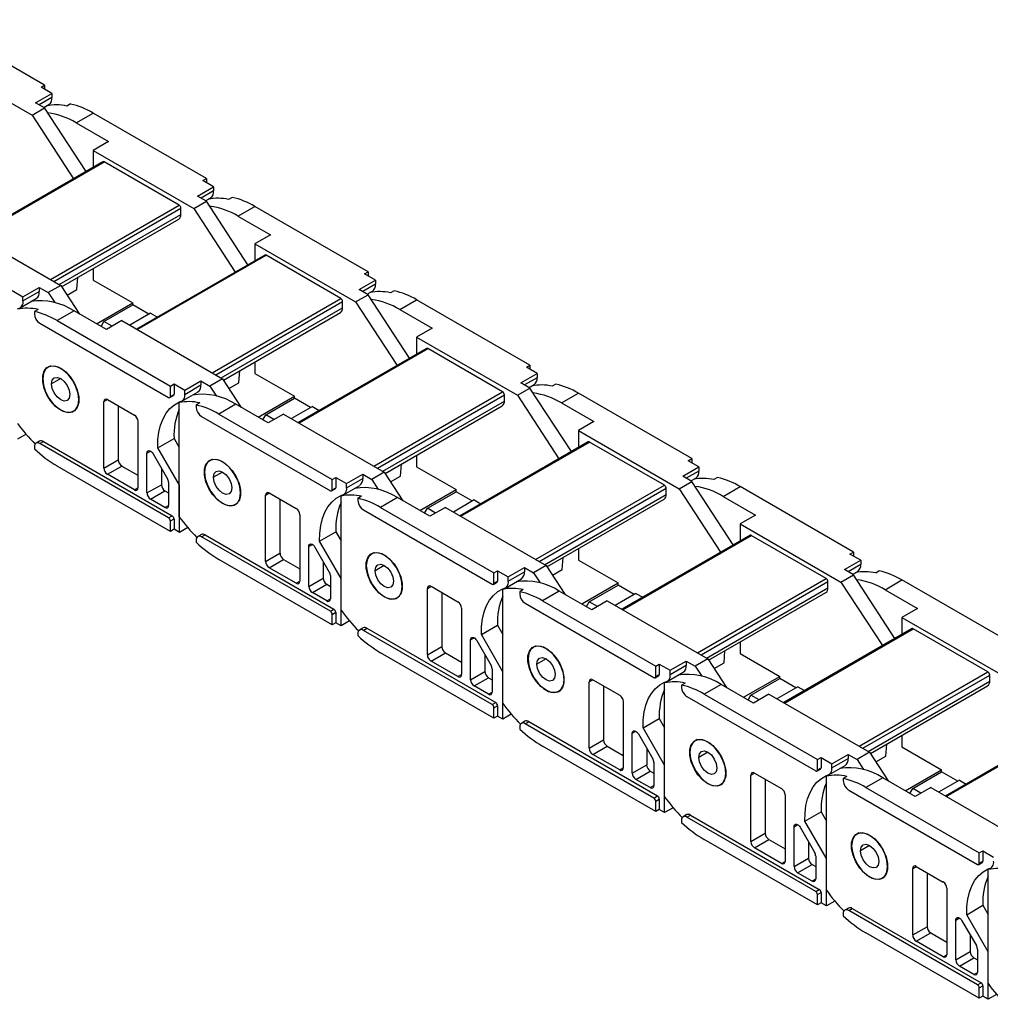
# Model space of a CAD drawing. Header units: millimetres. Extents: x 0 to 1676, y 0 to 1295.
# Tile 9 of 12: x 1257 to 1448, y 870 to 1064. Entities that reach past the tile are written whole.
import ezdxf

# ---------------------------------------------------------------- set-up
doc = ezdxf.new("R2010")
doc.units = ezdxf.units.MM
doc.header["$LTSCALE"] = 6

msp = doc.modelspace()

# ---------------------------------------------------------------- linework, layer by layer
for p, q in [((1261.82, 1051.15), (1239.54, 1064.01)), ((1239.54, 1056.66), (1259.34, 1045.23)), ((1260.05, 1047.68), (1263.23, 1049.52)), ((1261.11, 1050.74), (1261.82, 1051.15)), ((1263.23, 1049.52), (1261.11, 1050.74)), ((1261.82, 1051.15), (1261.82, 1050.33)), ((1263.23, 1049.52), (1263.23, 1048.7)), ((1261.82, 1046.66), (1260.05, 1047.68)), ((1263.23, 1048.7), (1260.76, 1047.27)), ((1266.9, 1047.43), (1266.19, 1047.02)), ((1259.34, 1045.23), (1261.82, 1046.66)), ((1261.65, 1046.75), (1262.65, 1047.33)), ((1269.97, 1034.16), (1261.82, 1046.66)), ((1268.03, 1043.73), (1271.35, 1045.65)), ((1293.62, 1032.79), (1271.35, 1045.65)), ((1259.34, 1045.23), (1267.5, 1032.73)), ((1268.03, 1043.73), (1274.39, 1040.05)), ((1274.39, 1040.05), (1271.35, 1038.3)), ((1271.35, 1038.3), (1271.35, 1034.96)), ((1271.35, 1038.3), (1291.15, 1026.87)), ((1273.29, 1036.08), (1248.08, 1021.52)), ((1248.23, 1021.44), (1273.54, 1036.05)), ((1288.25, 1027.56), (1273.54, 1036.05)), ((1292.92, 1032.38), (1293.62, 1032.79)), ((1295.04, 1031.15), (1292.92, 1032.38)), ((1293.62, 1032.79), (1293.62, 1031.97)), ((1291.86, 1029.32), (1295.04, 1031.15)), ((1295.04, 1030.34), (1292.56, 1028.91)), ((1295.04, 1031.15), (1295.04, 1030.34)), ((1291.15, 1026.87), (1293.62, 1028.3)), ((1293.62, 1028.3), (1291.86, 1029.32)), ((1293.46, 1028.39), (1294.46, 1028.97)), ((1301.78, 1015.8), (1293.62, 1028.3)), ((1298.7, 1029.07), (1297.99, 1028.66)), ((1262.94, 1012.95), (1288.25, 1027.56)), ((1263.64, 1012.54), (1288.6, 1026.95)), ((1288.6, 1025.72), (1288.6, 1026.95)), ((1291.15, 1026.87), (1299.3, 1014.37)), ((1299.83, 1025.37), (1303.16, 1027.28)), ((1325.43, 1014.43), (1303.16, 1027.28)), ((1264.7, 1011.93), (1288.6, 1025.72)), ((1265.15, 1011.51), (1288.19, 1024.81)), ((1299.83, 1025.37), (1306.2, 1021.69)), ((1245.19, 1023.19), (1264.99, 1011.76)), ((1306.2, 1021.69), (1303.16, 1019.94)), ((1303.16, 1019.94), (1303.16, 1016.6)), ((1303.16, 1019.94), (1322.95, 1008.51)), ((1305.1, 1017.72), (1279.89, 1003.16)), ((1280.03, 1003.08), (1305.35, 1017.69)), ((1320.06, 1009.2), (1305.35, 1017.69)), ((1271.35, 1015.09), (1271.35, 1012.82)), ((1268.17, 1010.98), (1268.36, 1013.36)), ((1271.35, 1012.82), (1279.13, 1008.33)), ((1323.66, 1010.96), (1326.84, 1012.79)), ((1324.72, 1014.02), (1325.43, 1014.43)), ((1326.84, 1012.79), (1324.72, 1014.02)), ((1325.43, 1014.43), (1325.43, 1013.61)), ((1326.84, 1012.79), (1326.84, 1011.98)), ((1255.44, 1010.74), (1257.56, 1009.52)), ((1257.56, 1009.52), (1260.74, 1011.36)), ((1260.74, 1011.36), (1260.74, 1010.54)), ((1260.74, 1011.36), (1262.51, 1010.34)), ((1264.99, 1011.76), (1262.51, 1010.34)), ((1264.99, 1011.76), (1268.66, 1006.13)), ((1266.23, 1009.86), (1268.17, 1010.98)), ((1325.43, 1009.94), (1323.66, 1010.96)), ((1326.84, 1011.98), (1324.37, 1010.55)), ((1325.26, 1010.03), (1326.26, 1010.61)), ((1330.51, 1010.71), (1329.8, 1010.3)), ((1256.98, 1007.34), (1260.16, 1009.17)), ((1257.56, 1008.7), (1260.74, 1010.54)), ((1257.56, 1008.7), (1257.56, 1009.52)), ((1262.51, 1010.34), (1263.79, 1008.37)), ((1294.74, 994.59), (1320.06, 1009.2)), ((1322.95, 1008.51), (1325.43, 1009.94)), ((1333.58, 997.44), (1325.43, 1009.94)), ((1331.64, 1007.01), (1334.96, 1008.92)), ((1357.24, 996.07), (1334.96, 1008.92)), ((1260.52, 1007.02), (1259.81, 1006.62)), ((1267.59, 1006.75), (1264.26, 1004.83)), ((1273.95, 1003.08), (1267.59, 1006.75)), ((1271.99, 1004.21), (1279.13, 1008.33)), ((1273.47, 1004.66), (1279.13, 1007.92)), ((1279.13, 1007.92), (1279.13, 1008.33)), ((1282.31, 1006.09), (1279.13, 1007.92)), ((1295.45, 994.18), (1320.41, 1008.59)), ((1296.51, 993.57), (1320.41, 1007.36)), ((1320.41, 1007.36), (1320.41, 1008.59)), ((1322.95, 1008.51), (1331.11, 996.01)), ((1331.64, 1007.01), (1338, 1003.33)), ((1259.81, 1006.62), (1259.81, 1006.18)), ((1264.26, 1004.83), (1286.54, 991.97)), ((1276.99, 1004.83), (1273.95, 1003.08)), ((1276.99, 1004.83), (1296.79, 993.4)), ((1282.66, 1006.29), (1278.57, 1003.93)), ((1282.66, 1006.29), (1283.98, 1005.53)), ((1296.96, 993.15), (1319.99, 1006.45)), ((1260.87, 1004.34), (1286.19, 989.73)), ((1272.91, 1003.68), (1273.47, 1004.66)), ((1275.08, 1003.73), (1273.47, 1004.66)), ((1338, 1003.33), (1334.96, 1001.58)), ((1334.96, 1001.58), (1334.96, 998.23)), ((1334.96, 1001.58), (1354.76, 990.15)), ((1336.9, 999.36), (1311.69, 984.8)), ((1311.84, 984.72), (1337.15, 999.33)), ((1351.86, 990.84), (1337.15, 999.33)), ((1262.88, 995.91), (1262.49, 995.68)), ((1303.16, 996.73), (1303.16, 994.46)), ((1356.53, 995.66), (1357.24, 996.07)), ((1358.65, 994.43), (1356.53, 995.66)), ((1357.24, 996.07), (1357.24, 995.25)), ((1264.99, 993.43), (1263.18, 992.39)), ((1296.79, 993.4), (1294.32, 991.97)), ((1296.79, 993.4), (1300.47, 987.77)), ((1299.97, 992.62), (1300.17, 995)), ((1303.16, 994.46), (1310.93, 989.97)), ((1355.47, 992.6), (1358.65, 994.43)), ((1358.65, 993.62), (1356.17, 992.19)), ((1358.65, 994.43), (1358.65, 993.62)), ((1286.54, 991.97), (1287.25, 992.38)), ((1286.54, 989.93), (1286.54, 991.97)), ((1287.25, 992.38), (1289.37, 991.16)), ((1287.25, 992.38), (1287.25, 990.34)), ((1289.37, 991.16), (1292.55, 993)), ((1289.37, 990.34), (1292.55, 992.18)), ((1292.55, 993), (1292.55, 992.18)), ((1292.55, 993), (1294.32, 991.97)), ((1294.32, 991.97), (1295.6, 990.01)), ((1298.03, 991.5), (1299.97, 992.62)), ((1354.76, 990.15), (1357.24, 991.57)), ((1357.24, 991.57), (1355.47, 992.6)), ((1357.07, 991.67), (1358.07, 992.25)), ((1365.39, 979.08), (1357.24, 991.57)), ((1362.31, 992.34), (1361.61, 991.94)), ((1268.52, 989.31), (1268.54, 989.32)), ((1273.46, 988.91), (1274.16, 989.32)), ((1274.16, 989.32), (1279.47, 986.26)), ((1286.44, 989.7), (1287.14, 990.11)), ((1286.54, 989.93), (1287.25, 990.34)), ((1288.79, 988.98), (1291.97, 990.81)), ((1289.37, 990.34), (1289.37, 991.16)), ((1303.8, 985.85), (1310.93, 989.97)), ((1305.28, 986.3), (1310.93, 989.56)), ((1310.93, 989.56), (1310.93, 989.97)), ((1314.12, 987.73), (1310.93, 989.56)), ((1326.55, 976.23), (1351.86, 990.84)), ((1327.25, 975.82), (1352.21, 990.23)), ((1352.21, 989), (1352.21, 990.23)), ((1354.76, 990.15), (1362.91, 977.65)), ((1363.44, 988.64), (1366.77, 990.56)), ((1389.04, 977.7), (1366.77, 990.56)), ((1273.46, 975.85), (1273.46, 988.91)), ((1276.29, 988.1), (1276.29, 977.48)), ((1288.65, 988.91), (1288.29, 988.7)), ((1288.29, 966.27), (1288.29, 988.7)), ((1292.32, 988.66), (1291.62, 988.25)), ((1291.62, 988.25), (1291.62, 987.82)), ((1299.39, 988.39), (1296.07, 986.47)), ((1305.76, 984.72), (1299.39, 988.39)), ((1314.47, 987.93), (1310.37, 985.56)), ((1314.47, 987.93), (1315.79, 987.17)), ((1328.31, 975.21), (1352.21, 989)), ((1328.76, 974.79), (1351.8, 988.09)), ((1363.44, 988.64), (1369.81, 984.97)), ((1264.97, 987.24), (1265.01, 987.26)), ((1267.49, 987.02), (1267.78, 987.19)), ((1292.68, 985.98), (1317.99, 971.37)), ((1296.07, 986.47), (1318.34, 973.61)), ((1304.71, 985.32), (1305.28, 986.3)), ((1306.89, 985.37), (1305.28, 986.3)), ((1308.8, 986.47), (1305.76, 984.72)), ((1308.8, 986.47), (1328.6, 975.04)), ((1280.17, 985.03), (1280.17, 971.97)), ((1369.81, 984.97), (1366.77, 983.21)), ((1258.16, 982.51), (1256.5, 981.55)), ((1284.07, 979.84), (1287.25, 981.67)), ((1287.25, 981.67), (1288.29, 979.87)), ((1366.77, 983.21), (1366.77, 979.87)), ((1366.77, 983.21), (1386.57, 971.79)), ((1259.81, 980.05), (1259.81, 979.62)), ((1260.83, 981.15), (1260.12, 980.74)), ((1260.87, 980.66), (1261.58, 981.07)), ((1286.19, 966.05), (1260.87, 980.66)), ((1261.58, 981.07), (1286.89, 966.46)), ((1288.31, 972.5), (1284.07, 979.84)), ((1368.71, 980.99), (1343.5, 966.44)), ((1343.64, 966.36), (1368.96, 980.97)), ((1383.67, 972.48), (1368.96, 980.97)), ((1281.94, 978.78), (1282.65, 979.18)), ((1281.94, 970.95), (1281.94, 978.78)), ((1283.15, 978.66), (1285.98, 973.76)), ((1334.96, 978.37), (1334.96, 976.1)), ((1388.33, 977.3), (1389.04, 977.7)), ((1389.04, 977.7), (1389.04, 976.89)), ((1286.54, 963.4), (1264.26, 976.25)), ((1273.46, 975.85), (1276.29, 977.48)), ((1274.16, 974.62), (1276.99, 976.25)), ((1276.99, 976.25), (1280.17, 974.42)), ((1284.77, 975.85), (1284.77, 972.58)), ((1294.69, 977.55), (1294.29, 977.32)), ((1331.78, 974.26), (1331.97, 976.64)), ((1334.96, 976.1), (1342.74, 971.61)), ((1387.27, 974.23), (1390.45, 976.07)), ((1390.45, 976.07), (1388.33, 977.3)), ((1390.45, 976.07), (1390.45, 975.25)), ((1279.47, 971.56), (1274.16, 974.62)), ((1296.79, 975.07), (1294.99, 974.03)), ((1318.34, 973.61), (1319.05, 974.02)), ((1319.05, 974.02), (1321.17, 972.8)), ((1319.05, 974.02), (1319.05, 971.98)), ((1321.17, 972.8), (1324.35, 974.63)), ((1321.17, 971.98), (1324.35, 973.82)), ((1324.35, 974.63), (1324.35, 973.82)), ((1324.35, 974.63), (1326.12, 973.61)), ((1328.6, 975.04), (1326.12, 973.61)), ((1328.6, 975.04), (1332.27, 969.41)), ((1329.84, 973.14), (1331.78, 974.26)), ((1389.04, 973.21), (1387.27, 974.23)), ((1390.45, 975.25), (1387.98, 973.83)), ((1388.87, 973.31), (1389.88, 973.89)), ((1394.12, 973.98), (1393.41, 973.58)), ((1279.47, 971.56), (1280.17, 971.97)), ((1281.94, 970.95), (1284.77, 972.58)), ((1286.19, 973.06), (1286.19, 968.5)), ((1288.31, 963.19), (1288.31, 972.5)), ((1318.34, 971.57), (1318.34, 973.61)), ((1318.34, 971.57), (1319.05, 971.98)), ((1320.59, 970.61), (1323.78, 972.45)), ((1321.17, 971.98), (1321.17, 972.8)), ((1326.12, 973.61), (1327.4, 971.65)), ((1358.35, 957.87), (1383.67, 972.48)), ((1359.06, 957.46), (1384.02, 971.87)), ((1384.02, 970.64), (1384.02, 971.87)), ((1386.57, 971.79), (1389.04, 973.21)), ((1397.2, 960.72), (1389.04, 973.21)), ((1395.25, 970.28), (1398.57, 972.2)), ((1420.85, 959.34), (1398.57, 972.2)), ((1282.65, 969.72), (1285.48, 971.36)), ((1285.48, 971.36), (1286.19, 970.95)), ((1300.33, 970.95), (1300.35, 970.96)), ((1305.26, 970.55), (1305.97, 970.96)), ((1305.26, 957.49), (1305.26, 970.55)), ((1305.97, 970.96), (1311.27, 967.9)), ((1318.24, 971.34), (1318.95, 971.75)), ((1320.45, 970.55), (1320.1, 970.34)), ((1320.1, 947.91), (1320.1, 970.34)), ((1324.13, 970.3), (1323.42, 969.89)), ((1331.2, 970.03), (1327.88, 968.11)), ((1337.56, 966.36), (1331.2, 970.03)), ((1335.6, 967.49), (1342.74, 971.61)), ((1337.08, 967.94), (1342.74, 971.2)), ((1342.74, 971.2), (1342.74, 971.61)), ((1345.92, 969.36), (1342.74, 971.2)), ((1360.12, 956.84), (1384.02, 970.64)), ((1386.57, 971.79), (1394.72, 959.29)), ((1395.25, 970.28), (1401.61, 966.61)), ((1285.48, 968.09), (1282.65, 969.72)), ((1285.48, 968.09), (1286.19, 968.5)), ((1296.78, 968.88), (1296.81, 968.9)), ((1299.29, 968.66), (1299.58, 968.83)), ((1308.09, 969.73), (1308.09, 959.12)), ((1323.42, 969.89), (1323.42, 969.46)), ((1327.88, 968.11), (1350.15, 955.25)), ((1340.6, 968.11), (1337.56, 966.36)), ((1340.6, 968.11), (1360.4, 956.68)), ((1346.27, 969.57), (1342.18, 967.2)), ((1346.27, 969.57), (1347.6, 968.81)), ((1360.57, 956.43), (1383.61, 969.73)), ((1286.19, 966.05), (1286.89, 966.46)), ((1311.98, 966.67), (1311.98, 953.61)), ((1324.48, 967.62), (1349.8, 953.01)), ((1336.52, 966.96), (1337.08, 967.94)), ((1338.69, 967.01), (1337.08, 967.94)), ((1401.61, 966.61), (1398.57, 964.85)), ((1286.54, 965.44), (1287.25, 965.85)), ((1286.54, 963.4), (1286.54, 965.44)), ((1287.25, 965.85), (1287.25, 963.8)), ((1289.96, 964.15), (1288.31, 963.19)), ((1398.57, 964.85), (1398.57, 961.51)), ((1398.57, 964.85), (1418.37, 953.42)), ((1287.25, 963.8), (1286.54, 963.4)), ((1288.31, 963.19), (1287.25, 963.8)), ((1292.63, 962.78), (1291.93, 962.38)), ((1292.68, 962.3), (1293.38, 962.71)), ((1317.99, 947.69), (1292.68, 962.3)), ((1293.38, 962.71), (1318.7, 948.1)), ((1315.88, 961.48), (1319.06, 963.31)), ((1319.06, 963.31), (1320.1, 961.51)), ((1400.51, 962.63), (1375.3, 948.08)), ((1375.45, 947.99), (1400.76, 962.61)), ((1415.47, 954.12), (1400.76, 962.61)), ((1291.62, 961.69), (1291.62, 961.25)), ((1313.75, 960.41), (1314.46, 960.82)), ((1313.75, 952.59), (1313.75, 960.41)), ((1314.96, 960.3), (1317.78, 955.4)), ((1320.11, 954.14), (1315.88, 961.48)), ((1305.26, 957.49), (1308.09, 959.12)), ((1326.49, 959.19), (1326.1, 958.96)), ((1366.77, 960.01), (1366.77, 957.74)), ((1420.14, 958.93), (1420.85, 959.34)), ((1422.26, 957.71), (1420.14, 958.93)), ((1420.85, 959.34), (1420.85, 958.53)), ((1318.34, 945.03), (1296.07, 957.89)), ((1305.97, 956.26), (1308.8, 957.89)), ((1308.8, 957.89), (1311.98, 956.06)), ((1316.58, 957.49), (1316.58, 954.22)), ((1328.6, 956.71), (1326.79, 955.67)), ((1360.4, 956.68), (1357.93, 955.25)), ((1360.4, 956.68), (1364.08, 951.05)), ((1363.58, 955.9), (1363.78, 958.28)), ((1366.77, 957.74), (1374.55, 953.25)), ((1419.08, 955.87), (1422.26, 957.71)), ((1422.26, 956.89), (1419.79, 955.47)), ((1422.26, 957.71), (1422.26, 956.89)), ((1311.27, 953.2), (1305.97, 956.26)), ((1317.99, 954.7), (1317.99, 950.14)), ((1350.15, 955.25), (1350.86, 955.66)), ((1350.15, 953.21), (1350.15, 955.25)), ((1350.86, 955.66), (1352.98, 954.44)), ((1350.86, 955.66), (1350.86, 953.62)), ((1352.98, 954.44), (1356.16, 956.27)), ((1352.98, 953.62), (1356.16, 955.46)), ((1356.16, 956.27), (1356.16, 955.46)), ((1356.16, 956.27), (1357.93, 955.25)), ((1357.93, 955.25), (1359.21, 953.29)), ((1361.64, 954.78), (1363.58, 955.9)), ((1418.37, 953.42), (1420.85, 954.85)), ((1420.85, 954.85), (1419.08, 955.87)), ((1420.68, 954.95), (1421.68, 955.53)), ((1429, 942.36), (1420.85, 954.85)), ((1425.92, 955.62), (1425.22, 955.21)), ((1311.27, 953.2), (1311.98, 953.61)), ((1313.75, 952.59), (1316.58, 954.22)), ((1314.46, 951.36), (1317.28, 953)), ((1317.28, 953), (1317.99, 952.59)), ((1320.11, 944.83), (1320.11, 954.14)), ((1332.13, 952.59), (1332.15, 952.6)), ((1337.07, 952.19), (1337.78, 952.6)), ((1337.78, 952.6), (1343.08, 949.54)), ((1350.05, 952.98), (1350.75, 953.39)), ((1350.15, 953.21), (1350.86, 953.62)), ((1352.4, 952.25), (1355.58, 954.09)), ((1352.98, 953.62), (1352.98, 954.44)), ((1367.41, 949.13), (1374.55, 953.25)), ((1368.89, 949.57), (1374.55, 952.84)), ((1374.55, 952.84), (1374.55, 953.25)), ((1377.73, 951), (1374.55, 952.84)), ((1390.16, 939.5), (1415.47, 954.12)), ((1390.87, 939.1), (1415.83, 953.51)), ((1415.83, 952.28), (1415.83, 953.51)), ((1418.37, 953.42), (1426.53, 940.93)), ((1427.05, 951.92), (1430.38, 953.84)), ((1452.65, 940.98), (1430.38, 953.84)), ((1317.28, 949.73), (1314.46, 951.36)), ((1337.07, 939.12), (1337.07, 952.19)), ((1339.9, 951.37), (1339.9, 940.76)), ((1352.26, 952.19), (1351.9, 951.98)), ((1351.9, 929.55), (1351.9, 951.98)), ((1355.93, 951.94), (1355.23, 951.53)), ((1355.23, 951.53), (1355.23, 951.1)), ((1363.01, 951.67), (1359.68, 949.75)), ((1369.37, 947.99), (1363.01, 951.67)), ((1378.08, 951.21), (1373.98, 948.84)), ((1378.08, 951.21), (1379.4, 950.44)), ((1391.93, 938.48), (1415.83, 952.28)), ((1392.37, 938.07), (1415.41, 951.37)), ((1427.05, 951.92), (1433.42, 948.25)), ((1317.28, 949.73), (1317.99, 950.14)), ((1328.58, 950.51), (1328.62, 950.54)), ((1331.1, 950.3), (1331.39, 950.47)), ((1356.29, 949.26), (1381.6, 934.65)), ((1359.68, 949.75), (1381.96, 936.89)), ((1368.32, 948.6), (1368.89, 949.57)), ((1370.5, 948.65), (1368.89, 949.57)), ((1372.41, 949.75), (1369.37, 947.99)), ((1372.41, 949.75), (1392.21, 938.32)), ((1317.99, 947.69), (1318.7, 948.1)), ((1318.34, 947.08), (1319.05, 947.48)), ((1318.34, 945.03), (1318.34, 947.08)), ((1319.05, 947.48), (1319.05, 945.44)), ((1343.79, 948.31), (1343.79, 935.25)), ((1433.42, 948.25), (1430.38, 946.49)), ((1319.05, 945.44), (1318.34, 945.03)), ((1320.11, 944.83), (1319.05, 945.44)), ((1321.77, 945.79), (1320.11, 944.83)), ((1347.68, 943.11), (1350.86, 944.95)), ((1350.86, 944.95), (1351.9, 943.15)), ((1430.38, 946.49), (1430.38, 943.15)), ((1430.38, 946.49), (1450.18, 935.06)), ((1323.42, 943.33), (1323.42, 942.89)), ((1324.44, 944.42), (1323.73, 944.02)), ((1324.48, 943.94), (1325.19, 944.35)), ((1349.8, 929.33), (1324.48, 943.94)), ((1325.19, 944.35), (1350.5, 929.74)), ((1351.92, 935.78), (1347.68, 943.11)), ((1432.32, 944.27), (1407.11, 929.72)), ((1407.26, 929.63), (1432.57, 944.25)), ((1447.28, 935.76), (1432.57, 944.25)), ((1345.55, 942.05), (1346.26, 942.46)), ((1345.55, 934.23), (1345.55, 942.05)), ((1346.76, 941.93), (1349.59, 937.04)), ((1398.57, 941.64), (1398.57, 939.38)), ((1350.15, 926.67), (1327.88, 939.53)), ((1337.07, 939.12), (1339.9, 940.76)), ((1337.78, 937.9), (1340.6, 939.53)), ((1340.6, 939.53), (1343.79, 937.7)), ((1348.38, 939.13), (1348.38, 935.86)), ((1358.3, 940.83), (1357.9, 940.6)), ((1395.39, 937.54), (1395.58, 939.92)), ((1398.57, 939.38), (1406.35, 934.89)), ((1343.08, 934.84), (1337.78, 937.9)), ((1360.4, 938.35), (1358.6, 937.31)), ((1381.96, 936.89), (1382.66, 937.3)), ((1382.66, 937.3), (1384.78, 936.08)), ((1382.66, 937.3), (1382.66, 935.26)), ((1384.78, 936.08), (1387.97, 937.91)), ((1384.78, 935.26), (1387.97, 937.1)), ((1387.97, 937.91), (1387.97, 937.1)), ((1387.97, 937.91), (1389.73, 936.89)), ((1392.21, 938.32), (1389.73, 936.89)), ((1392.21, 938.32), (1395.88, 932.69)), ((1393.45, 936.42), (1395.39, 937.54)), ((1343.08, 934.84), (1343.79, 935.25)), ((1345.55, 934.23), (1348.38, 935.86)), ((1349.8, 936.34), (1349.8, 931.78)), ((1351.92, 926.47), (1351.92, 935.78)), ((1381.96, 934.85), (1381.96, 936.89)), ((1381.96, 934.85), (1382.66, 935.26)), ((1384.21, 933.89), (1387.39, 935.73)), ((1384.78, 935.26), (1384.78, 936.08)), ((1389.73, 936.89), (1391.01, 934.93)), ((1421.96, 921.14), (1447.28, 935.76)), ((1422.67, 920.74), (1447.63, 935.14)), ((1447.63, 933.92), (1447.63, 935.14)), ((1346.26, 933), (1349.09, 934.63)), ((1349.09, 934.63), (1349.8, 934.23)), ((1363.94, 934.23), (1363.96, 934.24)), ((1368.87, 933.83), (1369.58, 934.24)), ((1368.87, 920.76), (1368.87, 933.83)), ((1369.58, 934.24), (1374.88, 931.18)), ((1381.85, 934.62), (1382.56, 935.03)), ((1384.06, 933.83), (1383.71, 933.62)), ((1383.71, 911.19), (1383.71, 933.62)), ((1387.74, 933.58), (1387.03, 933.17)), ((1387.03, 933.17), (1387.03, 932.74)), ((1394.81, 933.31), (1391.49, 931.39)), ((1401.17, 929.63), (1394.81, 933.31)), ((1399.21, 930.77), (1406.35, 934.89)), ((1400.69, 931.21), (1406.35, 934.48)), ((1406.35, 934.48), (1406.35, 934.89)), ((1409.53, 932.64), (1406.35, 934.48)), ((1423.73, 920.12), (1447.63, 933.92)), ((1349.09, 931.37), (1346.26, 933)), ((1349.09, 931.37), (1349.8, 931.78)), ((1360.39, 932.15), (1360.42, 932.17)), ((1362.9, 931.94), (1363.2, 932.11)), ((1371.7, 933.01), (1371.7, 922.4)), ((1391.49, 931.39), (1413.76, 918.53)), ((1400.13, 930.24), (1400.69, 931.21)), ((1402.3, 930.29), (1400.69, 931.21)), ((1404.22, 931.39), (1401.17, 929.63)), ((1404.22, 931.39), (1424.01, 919.96)), ((1409.89, 932.85), (1405.79, 930.48)), ((1409.89, 932.85), (1411.21, 932.08)), ((1424.18, 919.71), (1447.22, 933)), ((1349.8, 929.33), (1350.5, 929.74)), ((1375.59, 929.95), (1375.59, 916.89)), ((1388.09, 930.9), (1413.41, 916.29)), ((1350.15, 928.72), (1350.86, 929.12)), ((1350.15, 926.67), (1350.15, 928.72)), ((1350.86, 929.12), (1350.86, 927.08)), ((1353.57, 927.43), (1351.92, 926.47)), ((1350.86, 927.08), (1350.15, 926.67)), ((1351.92, 926.47), (1350.86, 927.08)), ((1356.24, 926.06), (1355.54, 925.65)), ((1356.29, 925.58), (1356.99, 925.99)), ((1381.6, 910.97), (1356.29, 925.58)), ((1356.99, 925.99), (1382.31, 911.37)), ((1379.49, 924.75), (1382.67, 926.59)), ((1382.67, 926.59), (1383.71, 924.79)), ((1464.13, 925.91), (1438.92, 911.36)), ((1439.06, 911.27), (1464.38, 925.89)), ((1355.23, 924.97), (1355.23, 924.53)), ((1377.36, 923.69), (1378.07, 924.1)), ((1377.36, 915.87), (1377.36, 923.69)), ((1378.57, 923.57), (1381.39, 918.67)), ((1383.72, 917.42), (1379.49, 924.75)), ((1368.87, 920.76), (1371.7, 922.4)), ((1390.1, 922.47), (1389.71, 922.24)), ((1427.2, 919.18), (1427.39, 921.56)), ((1430.38, 923.28), (1430.38, 921.02)), ((1381.96, 908.31), (1359.68, 921.17)), ((1369.58, 919.54), (1372.41, 921.17)), ((1372.41, 921.17), (1375.59, 919.33)), ((1380.19, 920.76), (1380.19, 917.5)), ((1392.21, 919.99), (1390.41, 918.95)), ((1424.01, 919.96), (1421.54, 918.53)), ((1424.01, 919.96), (1427.69, 914.33)), ((1430.38, 921.02), (1438.16, 916.53)), ((1374.88, 916.48), (1369.58, 919.54)), ((1381.6, 917.98), (1381.6, 913.42)), ((1413.76, 918.53), (1414.47, 918.94)), ((1413.76, 916.49), (1413.76, 918.53)), ((1414.47, 918.94), (1416.59, 917.71)), ((1414.47, 918.94), (1414.47, 916.9)), ((1416.59, 917.71), (1419.77, 919.55)), ((1416.59, 916.9), (1419.77, 918.73)), ((1416.59, 916.9), (1416.59, 917.71)), ((1419.77, 919.55), (1419.77, 918.73)), ((1419.77, 919.55), (1421.54, 918.53)), ((1421.54, 918.53), (1422.82, 916.57)), ((1425.25, 918.06), (1427.2, 919.18)), ((1374.88, 916.48), (1375.59, 916.89)), ((1377.36, 915.87), (1380.19, 917.5)), ((1378.07, 914.64), (1380.89, 916.27)), ((1380.89, 916.27), (1381.6, 915.87)), ((1383.72, 908.11), (1383.72, 917.42)), ((1395.74, 915.87), (1395.77, 915.88)), ((1400.68, 915.47), (1401.39, 915.88)), ((1401.39, 915.88), (1406.69, 912.81)), ((1413.66, 916.26), (1414.36, 916.67)), ((1413.76, 916.49), (1414.47, 916.9)), ((1416.01, 915.53), (1419.19, 917.37)), ((1431.02, 912.41), (1438.16, 916.53)), ((1432.5, 912.85), (1438.16, 916.12)), ((1438.16, 916.12), (1438.16, 916.53)), ((1441.34, 914.28), (1438.16, 916.12)), ((1380.89, 913.01), (1378.07, 914.64)), ((1392.19, 913.79), (1392.23, 913.81)), ((1400.68, 902.4), (1400.68, 915.47)), ((1403.51, 914.65), (1403.51, 904.04)), ((1415.87, 915.46), (1415.51, 915.26)), ((1415.51, 892.83), (1415.51, 915.26)), ((1419.55, 915.22), (1418.84, 914.81)), ((1418.84, 914.81), (1418.84, 914.38)), ((1426.62, 914.95), (1423.29, 913.03)), ((1432.98, 911.27), (1426.62, 914.95)), ((1441.69, 914.49), (1437.59, 912.12)), ((1441.69, 914.49), (1443.01, 913.72)), ((1380.89, 913.01), (1381.6, 913.42)), ((1394.71, 913.58), (1395, 913.75)), ((1419.9, 912.54), (1445.21, 897.92)), ((1423.29, 913.03), (1445.57, 900.17)), ((1431.94, 911.88), (1432.5, 912.85)), ((1434.11, 911.92), (1432.5, 912.85)), ((1436.02, 913.03), (1432.98, 911.27)), ((1436.02, 913.03), (1455.82, 901.6)), ((1381.6, 910.97), (1382.31, 911.37)), ((1381.96, 910.35), (1382.66, 910.76)), ((1381.96, 908.31), (1381.96, 910.35)), ((1382.66, 910.76), (1382.66, 908.72)), ((1407.4, 911.59), (1407.4, 898.52)), ((1382.66, 908.72), (1381.96, 908.31)), ((1383.72, 908.11), (1382.66, 908.72)), ((1385.38, 909.06), (1383.72, 908.11)), ((1411.29, 906.39), (1414.48, 908.23)), ((1414.48, 908.23), (1415.51, 906.43)), ((1387.03, 906.61), (1387.03, 906.17)), ((1388.05, 907.7), (1387.34, 907.29)), ((1388.09, 907.22), (1388.8, 907.63)), ((1413.41, 892.61), (1388.09, 907.22)), ((1388.8, 907.63), (1414.11, 893.01)), ((1415.53, 899.06), (1411.29, 906.39)), ((1409.17, 905.33), (1409.87, 905.74)), ((1409.17, 897.5), (1409.17, 905.33)), ((1410.37, 905.21), (1413.2, 900.31)), ((1421.91, 904.1), (1421.51, 903.88)), ((1413.76, 889.95), (1391.49, 902.81)), ((1400.68, 902.4), (1403.51, 904.04)), ((1401.39, 901.18), (1404.22, 902.81)), ((1404.22, 902.81), (1407.4, 900.97)), ((1411.99, 902.4), (1411.99, 899.14)), ((1406.69, 898.12), (1401.39, 901.18)), ((1424.01, 901.63), (1422.21, 900.59)), ((1445.57, 900.17), (1446.27, 900.58)), ((1446.27, 900.58), (1448.4, 899.35)), ((1446.27, 900.58), (1446.27, 898.54)), ((1406.69, 898.12), (1407.4, 898.52)), ((1409.17, 897.5), (1411.99, 899.14)), ((1413.41, 899.62), (1413.41, 895.06)), ((1415.53, 889.75), (1415.53, 899.06)), ((1445.46, 897.9), (1446.17, 898.31)), ((1445.57, 898.13), (1445.57, 900.17)), ((1445.57, 898.13), (1446.27, 898.54)), ((1409.87, 896.28), (1412.7, 897.91)), ((1412.7, 897.91), (1413.41, 897.5)), ((1427.55, 897.51), (1427.57, 897.52)), ((1432.49, 897.11), (1433.19, 897.51)), ((1432.49, 884.04), (1432.49, 897.11)), ((1433.19, 897.51), (1438.5, 894.45)), ((1447.67, 897.1), (1447.32, 896.9)), ((1447.32, 874.47), (1447.32, 896.9)), ((1412.7, 894.65), (1409.87, 896.28)), ((1412.7, 894.65), (1413.41, 895.06)), ((1424, 895.43), (1424.04, 895.45)), ((1426.51, 895.22), (1426.81, 895.39)), ((1435.31, 896.29), (1435.31, 885.67)), ((1413.41, 892.61), (1414.11, 893.01)), ((1439.2, 893.23), (1439.2, 880.16)), ((1413.76, 891.99), (1414.47, 892.4)), ((1413.76, 889.95), (1413.76, 891.99)), ((1414.47, 892.4), (1414.47, 890.36)), ((1417.19, 890.7), (1415.53, 889.75)), ((1414.47, 890.36), (1413.76, 889.95)), ((1415.53, 889.75), (1414.47, 890.36)), ((1419.86, 889.34), (1419.15, 888.93)), ((1419.9, 888.86), (1420.61, 889.27)), ((1445.21, 874.24), (1419.9, 888.86)), ((1420.61, 889.27), (1445.92, 874.65)), ((1443.1, 888.03), (1446.28, 889.87)), ((1446.28, 889.87), (1447.32, 888.07)), ((1418.84, 888.25), (1418.84, 887.81)), ((1440.97, 886.97), (1441.68, 887.38)), ((1440.97, 879.14), (1440.97, 886.97)), ((1442.18, 886.85), (1445.01, 881.95)), ((1447.33, 880.7), (1443.1, 888.03)), ((1432.49, 884.04), (1435.31, 885.67)), ((1445.57, 871.59), (1423.29, 884.45)), ((1433.19, 882.82), (1436.02, 884.45)), ((1438.5, 879.76), (1433.19, 882.82)), ((1436.02, 884.45), (1439.2, 882.61)), ((1443.8, 884.04), (1443.8, 880.78)), ((1445.21, 881.26), (1445.21, 876.69)), ((1438.5, 879.76), (1439.2, 880.16)), ((1440.97, 879.14), (1443.8, 880.78)), ((1441.68, 877.92), (1444.51, 879.55)), ((1444.51, 879.55), (1445.21, 879.14)), ((1447.33, 871.39), (1447.33, 880.7)), ((1444.51, 876.29), (1441.68, 877.92)), ((1444.51, 876.29), (1445.21, 876.69)), ((1445.21, 874.24), (1445.92, 874.65)), ((1445.57, 873.63), (1446.27, 874.04)), ((1445.57, 871.59), (1445.57, 873.63)), ((1446.27, 874.04), (1446.27, 872)), ((1446.27, 872), (1445.57, 871.59)), ((1447.33, 871.39), (1446.27, 872)), ((1448.99, 872.34), (1447.33, 871.39))]:
    msp.add_line(p, q)
at = {"flags": 128}
for points in [[(1264.97, 987.24), (1263.97, 987.98), (1263.04, 989.01), (1262.27, 990.22), (1261.72, 991.52), (1261.44, 992.81), (1261.44, 993.99), (1261.72, 994.95), (1262.27, 995.62), (1263.04, 995.94), (1263.97, 995.9), (1264.97, 995.48)], [(1268.52, 989.31), (1268.38, 990.54), (1267.96, 991.84), (1267.3, 993.1), (1266.45, 994.22), (1265.49, 995.1), (1264.48, 995.68), (1263.52, 995.91), (1262.67, 995.77), (1262.01, 995.28), (1261.59, 994.46), (1261.45, 993.39)], [(1264.97, 995.48), (1265.98, 994.74), (1266.9, 993.71), (1267.67, 992.5), (1268.22, 991.2), (1268.51, 989.91), (1268.51, 988.73), (1268.22, 987.77), (1267.67, 987.1), (1266.9, 986.78), (1265.98, 986.82), (1264.97, 987.24)], [(1261.45, 993.39), (1261.59, 992.16), (1262.01, 990.86), (1262.67, 989.6), (1263.52, 988.49), (1264.48, 987.6), (1265.49, 987.02), (1266.45, 986.79), (1267.3, 986.93), (1267.96, 987.43), (1268.38, 988.24), (1268.52, 989.31)], [(1263.18, 992.39), (1263.32, 993.11), (1263.71, 993.56), (1264.3, 993.67), (1264.99, 993.43), (1265.68, 992.88), (1266.26, 992.09), (1266.65, 991.19), (1266.79, 990.31)], [(1266.79, 990.31), (1266.65, 989.59), (1266.26, 989.14), (1265.68, 989.03), (1264.99, 989.27), (1264.3, 989.83), (1263.71, 990.62), (1263.32, 991.52), (1263.18, 992.39)], [(1284.07, 979.84), (1284.1, 981.43), (1284.28, 982.91), (1284.61, 984.29), (1285.09, 985.52), (1285.7, 986.61), (1286.45, 987.53), (1287.32, 988.28), (1288.31, 988.84)], [(1281.94, 978.78), (1281.97, 979), (1282.06, 979.16), (1282.2, 979.26), (1282.38, 979.28), (1282.58, 979.22), (1282.79, 979.09), (1282.98, 978.9), (1283.15, 978.66)], [(1296.78, 968.88), (1295.77, 969.62), (1294.85, 970.64), (1294.08, 971.86), (1293.53, 973.16), (1293.24, 974.45), (1293.24, 975.63), (1293.53, 976.59), (1294.08, 977.26), (1294.85, 977.58), (1295.77, 977.54), (1296.78, 977.12)], [(1300.33, 970.95), (1300.18, 972.18), (1299.77, 973.48), (1299.11, 974.74), (1298.26, 975.86), (1297.29, 976.74), (1296.29, 977.32), (1295.32, 977.55), (1294.48, 977.41), (1293.82, 976.92), (1293.4, 976.1), (1293.26, 975.03)], [(1296.78, 977.12), (1297.78, 976.38), (1298.71, 975.35), (1299.48, 974.14), (1300.03, 972.84), (1300.31, 971.55), (1300.31, 970.37), (1300.03, 969.41), (1299.48, 968.74), (1298.71, 968.42), (1297.78, 968.46), (1296.78, 968.88)], [(1293.26, 975.03), (1293.4, 973.8), (1293.82, 972.5), (1294.48, 971.24), (1295.32, 970.13), (1296.29, 969.24), (1297.29, 968.66), (1298.26, 968.43), (1299.11, 968.57), (1299.77, 969.07), (1300.18, 969.88), (1300.33, 970.95)], [(1294.99, 974.03), (1295.13, 974.75), (1295.52, 975.2), (1296.1, 975.31), (1296.79, 975.07), (1297.48, 974.52), (1298.07, 973.73), (1298.46, 972.83), (1298.59, 971.95)], [(1298.59, 971.95), (1298.46, 971.23), (1298.07, 970.78), (1297.48, 970.67), (1296.79, 970.91), (1296.1, 971.47), (1295.52, 972.25), (1295.13, 973.16), (1294.99, 974.03)], [(1315.88, 961.48), (1315.91, 963.06), (1316.09, 964.55), (1316.42, 965.92), (1316.89, 967.16), (1317.51, 968.25), (1318.26, 969.17), (1319.13, 969.92), (1320.11, 970.48)], [(1313.75, 960.41), (1313.78, 960.63), (1313.87, 960.8), (1314.01, 960.9), (1314.18, 960.92), (1314.39, 960.86), (1314.59, 960.73), (1314.79, 960.53), (1314.96, 960.3)], [(1328.58, 950.51), (1327.58, 951.26), (1326.65, 952.28), (1325.88, 953.5), (1325.33, 954.8), (1325.05, 956.09), (1325.05, 957.27), (1325.33, 958.23), (1325.88, 958.9), (1326.65, 959.22), (1327.58, 959.18), (1328.58, 958.76)], [(1332.13, 952.59), (1331.99, 953.82), (1331.57, 955.12), (1330.91, 956.38), (1330.07, 957.5), (1329.1, 958.38), (1328.09, 958.96), (1327.13, 959.19), (1326.28, 959.05), (1325.62, 958.55), (1325.2, 957.74), (1325.06, 956.67)], [(1328.58, 958.76), (1329.59, 958.01), (1330.51, 956.99), (1331.28, 955.78), (1331.83, 954.48), (1332.12, 953.18), (1332.12, 952.01), (1331.83, 951.05), (1331.28, 950.38), (1330.51, 950.05), (1329.59, 950.1), (1328.58, 950.51)], [(1325.06, 956.67), (1325.2, 955.44), (1325.62, 954.14), (1326.28, 952.88), (1327.13, 951.76), (1328.09, 950.88), (1329.1, 950.3), (1330.07, 950.07), (1330.91, 950.21), (1331.57, 950.71), (1331.99, 951.52), (1332.13, 952.59)], [(1326.79, 955.67), (1326.93, 956.39), (1327.32, 956.84), (1327.91, 956.95), (1328.6, 956.71), (1329.29, 956.16), (1329.87, 955.37), (1330.26, 954.47), (1330.4, 953.59)], [(1330.4, 953.59), (1330.26, 952.87), (1329.87, 952.42), (1329.29, 952.31), (1328.6, 952.55), (1327.91, 953.1), (1327.32, 953.89), (1326.93, 954.8), (1326.79, 955.67)], [(1347.68, 943.11), (1347.71, 944.7), (1347.89, 946.19), (1348.22, 947.56), (1348.7, 948.8), (1349.31, 949.88), (1350.06, 950.81), (1350.93, 951.56), (1351.92, 952.12)], [(1345.55, 942.05), (1345.58, 942.27), (1345.67, 942.44), (1345.81, 942.54), (1345.99, 942.56), (1346.19, 942.5), (1346.4, 942.37), (1346.59, 942.17), (1346.76, 941.93)], [(1360.39, 932.15), (1359.38, 932.9), (1358.46, 933.92), (1357.69, 935.13), (1357.14, 936.44), (1356.85, 937.73), (1356.85, 938.9), (1357.14, 939.87), (1357.69, 940.54), (1358.46, 940.86), (1359.38, 940.81), (1360.39, 940.4)], [(1363.94, 934.23), (1363.8, 935.46), (1363.38, 936.76), (1362.72, 938.02), (1361.87, 939.14), (1360.91, 940.02), (1359.9, 940.6), (1358.93, 940.83), (1358.09, 940.69), (1357.43, 940.19), (1357.01, 939.38), (1356.87, 938.31)], [(1360.39, 940.4), (1361.39, 939.65), (1362.32, 938.63), (1363.09, 937.42), (1363.64, 936.12), (1363.92, 934.82), (1363.92, 933.65), (1363.64, 932.69), (1363.09, 932.02), (1362.32, 931.69), (1361.39, 931.74), (1360.39, 932.15)], [(1356.87, 938.31), (1357.01, 937.08), (1357.43, 935.78), (1358.09, 934.52), (1358.93, 933.4), (1359.9, 932.52), (1360.91, 931.94), (1361.87, 931.71), (1362.72, 931.85), (1363.38, 932.34), (1363.8, 933.16), (1363.94, 934.23)], [(1358.6, 937.31), (1358.74, 938.03), (1359.13, 938.48), (1359.71, 938.59), (1360.4, 938.35), (1361.09, 937.79), (1361.68, 937.01), (1362.07, 936.1), (1362.21, 935.23)], [(1362.21, 935.23), (1362.07, 934.51), (1361.68, 934.06), (1361.09, 933.95), (1360.4, 934.19), (1359.71, 934.74), (1359.13, 935.53), (1358.74, 936.43), (1358.6, 937.31)], [(1379.49, 924.75), (1379.52, 926.34), (1379.7, 927.83), (1380.03, 929.2), (1380.5, 930.44), (1381.12, 931.52), (1381.87, 932.45), (1382.74, 933.2), (1383.72, 933.76)], [(1377.36, 923.69), (1377.39, 923.91), (1377.48, 924.08), (1377.62, 924.17), (1377.8, 924.19), (1378, 924.14), (1378.2, 924.01), (1378.4, 923.81), (1378.57, 923.57)], [(1392.19, 913.79), (1391.19, 914.54), (1390.26, 915.56), (1389.5, 916.77), (1388.95, 918.08), (1388.66, 919.37), (1388.66, 920.54), (1388.95, 921.5), (1389.5, 922.17), (1390.26, 922.5), (1391.19, 922.45), (1392.19, 922.04)], [(1395.74, 915.87), (1395.6, 917.1), (1395.18, 918.4), (1394.52, 919.66), (1393.68, 920.77), (1392.71, 921.66), (1391.71, 922.24), (1390.74, 922.47), (1389.89, 922.33), (1389.23, 921.83), (1388.82, 921.02), (1388.67, 919.95)], [(1392.19, 922.04), (1393.2, 921.29), (1394.13, 920.27), (1394.89, 919.06), (1395.44, 917.75), (1395.73, 916.46), (1395.73, 915.29), (1395.44, 914.33), (1394.89, 913.66), (1394.13, 913.33), (1393.2, 913.38), (1392.19, 913.79)], [(1388.67, 919.95), (1388.82, 918.72), (1389.23, 917.42), (1389.89, 916.16), (1390.74, 915.04), (1391.71, 914.16), (1392.71, 913.58), (1393.68, 913.35), (1394.52, 913.49), (1395.18, 913.98), (1395.6, 914.8), (1395.74, 915.87)], [(1390.41, 918.95), (1390.54, 919.67), (1390.93, 920.12), (1391.52, 920.23), (1392.21, 919.99), (1392.9, 919.43), (1393.48, 918.64), (1393.87, 917.74), (1394.01, 916.87)], [(1394.01, 916.87), (1393.87, 916.15), (1393.48, 915.7), (1392.9, 915.59), (1392.21, 915.83), (1391.52, 916.38), (1390.93, 917.17), (1390.54, 918.07), (1390.41, 918.95)], [(1411.29, 906.39), (1411.32, 907.98), (1411.5, 909.47), (1411.83, 910.84), (1412.31, 912.08), (1412.92, 913.16), (1413.67, 914.08), (1414.54, 914.83), (1415.53, 915.4)], [(1409.17, 905.33), (1409.2, 905.55), (1409.28, 905.72), (1409.42, 905.81), (1409.6, 905.83), (1409.8, 905.78), (1410.01, 905.64), (1410.21, 905.45), (1410.37, 905.21)], [(1424, 895.43), (1422.99, 896.18), (1422.07, 897.2), (1421.3, 898.41), (1420.75, 899.72), (1420.47, 901.01), (1420.47, 902.18), (1420.75, 903.14), (1421.3, 903.81), (1422.07, 904.14), (1422.99, 904.09), (1424, 903.68)], [(1427.55, 897.51), (1427.41, 898.74), (1426.99, 900.04), (1426.33, 901.3), (1425.48, 902.41), (1424.52, 903.3), (1423.51, 903.88), (1422.55, 904.11), (1421.7, 903.97), (1421.04, 903.47), (1420.62, 902.66), (1420.48, 901.59)], [(1424, 903.68), (1425.01, 902.93), (1425.93, 901.91), (1426.7, 900.7), (1427.25, 899.39), (1427.53, 898.1), (1427.53, 896.93), (1427.25, 895.97), (1426.7, 895.3), (1425.93, 894.97), (1425.01, 895.02), (1424, 895.43)], [(1420.48, 901.59), (1420.62, 900.36), (1421.04, 899.06), (1421.7, 897.8), (1422.55, 896.68), (1423.51, 895.8), (1424.52, 895.22), (1425.48, 894.99), (1426.33, 895.13), (1426.99, 895.62), (1427.41, 896.44), (1427.55, 897.51)], [(1422.21, 900.59), (1422.35, 901.31), (1422.74, 901.76), (1423.32, 901.87), (1424.01, 901.63), (1424.7, 901.07), (1425.29, 900.28), (1425.68, 899.38), (1425.82, 898.51)], [(1425.82, 898.51), (1425.68, 897.79), (1425.29, 897.34), (1424.7, 897.23), (1424.01, 897.46), (1423.32, 898.02), (1422.74, 898.81), (1422.35, 899.71), (1422.21, 900.59)], [(1443.1, 888.03), (1443.13, 889.62), (1443.31, 891.11), (1443.64, 892.48), (1444.11, 893.72), (1444.73, 894.8), (1445.48, 895.72), (1446.35, 896.47), (1447.33, 897.04)], [(1440.97, 886.97), (1441, 887.19), (1441.09, 887.36), (1441.23, 887.45), (1441.41, 887.47), (1441.61, 887.41), (1441.82, 887.28), (1442.01, 887.09), (1442.18, 886.85)]]:
    msp.add_lwpolyline(points, dxfattribs=at)
for centre, radius, start, end in [((1261.8, 1048.5), 1.45, 306.2883, 7.8112), ((1263.44, 1032.32), 15.5, 59.29, 77.1024), ((1264.08, 1037.9), 9.36, 76.9706, 101.848), ((1260.62, 1031.6), 14.21, 58.5857, 82.6077), ((1273.4, 1035.85), 0.251, 54.3824, 114.3071), ((1293.6, 1030.14), 1.45, 306.2883, 7.8112), ((1295.88, 1019.54), 9.36, 76.9706, 101.848), ((1295.24, 1013.96), 15.5, 59.29, 77.1024), ((1287.84, 1026.91), 0.768, 2.6055, 57.3945), ((1292.43, 1013.24), 14.21, 58.5857, 82.6077), ((1287.62, 1025.62), 0.986, 305.0133, 6.2988), ((1305.2, 1017.49), 0.251, 54.3824, 114.3071), ((1325.41, 1011.78), 1.45, 306.2883, 7.8112), ((1327.05, 995.6), 15.5, 59.29, 77.1024), ((1256.35, 1008.44), 1.24, 277.1662, 12.2078), ((1260.99, 996.69), 12.03, 56.7274, 99.0133), ((1259.31, 1010.34), 1.45, 306.2883, 7.8112), ((1319.64, 1008.55), 0.768, 2.6055, 57.3945), ((1327.69, 1001.18), 9.36, 76.9706, 101.848), ((1324.23, 994.88), 14.21, 58.5857, 82.6077), ((1258.41, 997.91), 9.36, 76.9706, 101.848), ((1319.43, 1007.26), 0.986, 305.0133, 6.2988), ((1256.35, 991.51), 15.5, 59.29, 77.1024), ((1262.11, 1006.29), 2.31, 182.6055, 237.3945), ((1337.01, 999.13), 0.251, 54.3824, 114.3071), ((1357.21, 993.42), 1.45, 306.2883, 7.8112), ((1291.11, 991.98), 1.45, 306.2883, 7.8112), ((1359.5, 982.82), 9.36, 76.9706, 101.848), ((1358.85, 977.24), 15.5, 59.29, 77.1024), ((1273.89, 988.98), 0.437, 50.7967, 189.214), ((1286.32, 989.9), 0.218, 230.7967, 9.214), ((1287.01, 990.31), 0.24, 304.0564, 7.2558), ((1288.15, 990.08), 1.24, 277.1662, 12.2078), ((1292.79, 978.33), 12.03, 56.7274, 99.0133), ((1351.45, 990.19), 0.768, 2.6055, 57.3945), ((1356.04, 976.52), 14.21, 58.5857, 82.6077), ((1299.53, 982.41), 12.3, 156.0259, 183.4321), ((1290.21, 979.55), 9.36, 76.9706, 101.848), ((1288.16, 973.15), 15.5, 59.29, 77.1024), ((1293.92, 987.92), 2.31, 182.6055, 237.3945), ((1351.23, 988.89), 0.986, 305.0133, 6.2988), ((1278.64, 984.96), 1.54, 2.6055, 57.3945), ((1283.31, 1003.98), 33.07, 215.8066, 225.0618), ((1260.46, 980.16), 0.655, 50.7967, 189.214), ((1276.59, 997.22), 24.32, 226.3765, 239.5525), ((1261.14, 980.46), 0.754, 54.3824, 114.3071), ((1368.81, 980.77), 0.251, 54.3824, 114.3071), ((1274.99, 975.92), 1.54, 182.6055, 237.3945), ((1277.82, 977.55), 1.54, 182.6055, 237.3945), ((1322.92, 973.62), 1.45, 306.2883, 7.8112), ((1391.3, 964.46), 9.36, 76.9706, 101.848), ((1389.02, 975.06), 1.45, 306.2883, 7.8112), ((1390.66, 958.88), 15.5, 59.29, 77.1024), ((1279.74, 971.9), 0.437, 230.7967, 9.214), ((1286.31, 972.65), 1.54, 182.6055, 237.3945), ((1284.74, 973.01), 1.44, 1.9565, 31.1437), ((1318.81, 971.95), 0.24, 304.0564, 7.2558), ((1319.96, 971.72), 1.24, 277.1662, 12.2078), ((1324.6, 959.97), 12.03, 56.7274, 99.0133), ((1383.25, 971.83), 0.768, 2.6055, 57.3945), ((1387.84, 958.16), 14.21, 58.5857, 82.6077), ((1283.48, 971.02), 1.54, 182.6055, 237.3945), ((1305.69, 970.62), 0.437, 50.7967, 189.214), ((1318.13, 971.54), 0.218, 230.7967, 9.214), ((1322.02, 961.19), 9.36, 76.9706, 101.848), ((1383.04, 970.53), 0.986, 305.0133, 6.2988), ((1285.75, 968.43), 0.437, 230.7967, 9.214), ((1331.34, 964.05), 12.3, 156.0259, 183.4321), ((1319.96, 954.79), 15.5, 59.29, 77.1024), ((1325.72, 969.56), 2.31, 182.6055, 237.3945), ((1286.48, 965.81), 0.768, 2.6055, 57.3945), ((1315.11, 985.62), 33.07, 215.8066, 225.0618), ((1310.45, 966.6), 1.54, 2.6055, 57.3945), ((1285.77, 965.4), 0.768, 2.6055, 57.3945), ((1292.26, 961.79), 0.655, 50.7967, 189.214), ((1292.94, 962.1), 0.754, 54.3824, 114.3071), ((1400.62, 962.4), 0.251, 54.3824, 114.3071), ((1308.39, 978.86), 24.32, 226.3765, 239.5525), ((1309.63, 959.19), 1.54, 182.6055, 237.3945), ((1306.8, 957.56), 1.54, 182.6055, 237.3945), ((1420.82, 956.7), 1.45, 306.2883, 7.8112), ((1316.55, 954.65), 1.44, 1.9565, 31.1437), ((1354.72, 955.26), 1.45, 306.2883, 7.8112), ((1423.11, 946.1), 9.36, 76.9706, 101.848), ((1422.46, 940.52), 15.5, 59.29, 77.1024), ((1311.55, 953.54), 0.437, 230.7967, 9.214), ((1315.28, 952.66), 1.54, 182.6055, 237.3945), ((1318.11, 954.29), 1.54, 182.6055, 237.3945), ((1337.5, 952.26), 0.437, 50.7967, 189.214), ((1349.93, 953.18), 0.218, 230.7967, 9.214), ((1350.62, 953.59), 0.24, 304.0564, 7.2558), ((1351.76, 953.36), 1.24, 277.1662, 12.2078), ((1356.4, 941.61), 12.03, 56.7274, 99.0133), ((1415.06, 953.47), 0.768, 2.6055, 57.3945), ((1419.65, 939.8), 14.21, 58.5857, 82.6077), ((1363.14, 945.69), 12.3, 156.0259, 183.4321), ((1353.82, 942.82), 9.36, 76.9706, 101.848), ((1351.77, 936.43), 15.5, 59.29, 77.1024), ((1357.53, 951.2), 2.31, 182.6055, 237.3945), ((1414.85, 952.17), 0.986, 305.0133, 6.2988), ((1317.56, 950.07), 0.437, 230.7967, 9.214), ((1342.25, 948.24), 1.54, 2.6055, 57.3945), ((1317.58, 947.04), 0.768, 2.6055, 57.3945), ((1318.28, 947.45), 0.768, 2.6055, 57.3945), ((1346.92, 967.26), 33.07, 215.8066, 225.0618), ((1324.07, 943.43), 0.655, 50.7967, 189.214), ((1340.2, 960.5), 24.32, 226.3765, 239.5525), ((1324.75, 943.74), 0.754, 54.3824, 114.3071), ((1432.42, 944.04), 0.251, 54.3824, 114.3071), ((1338.6, 939.19), 1.54, 182.6055, 237.3945), ((1341.43, 940.83), 1.54, 182.6055, 237.3945), ((1348.35, 936.29), 1.44, 1.9565, 31.1437), ((1386.53, 936.9), 1.45, 306.2883, 7.8112), ((1343.35, 935.18), 0.437, 230.7967, 9.214), ((1349.92, 935.93), 1.54, 182.6055, 237.3945), ((1382.42, 935.23), 0.24, 304.0564, 7.2558), ((1383.57, 935), 1.24, 277.1662, 12.2078), ((1388.21, 923.25), 12.03, 56.7274, 99.0133), ((1446.86, 935.11), 0.768, 2.6055, 57.3945), ((1347.09, 934.3), 1.54, 182.6055, 237.3945), ((1369.31, 933.9), 0.437, 50.7967, 189.214), ((1381.74, 934.82), 0.218, 230.7967, 9.214), ((1385.63, 924.46), 9.36, 76.9706, 101.848), ((1383.57, 918.07), 15.5, 59.29, 77.1024), ((1446.65, 933.81), 0.986, 305.0133, 6.2988), ((1349.37, 931.71), 0.437, 230.7967, 9.214), ((1394.95, 927.33), 12.3, 156.0259, 183.4321), ((1389.34, 932.84), 2.31, 182.6055, 237.3945), ((1349.38, 928.68), 0.768, 2.6055, 57.3945), ((1350.09, 929.09), 0.768, 2.6055, 57.3945), ((1378.72, 948.9), 33.07, 215.8066, 225.0618), ((1374.06, 929.88), 1.54, 2.6055, 57.3945), ((1355.87, 925.07), 0.655, 50.7967, 189.214), ((1356.56, 925.38), 0.754, 54.3824, 114.3071), ((1372.01, 942.14), 24.32, 226.3765, 239.5525), ((1373.24, 922.47), 1.54, 182.6055, 237.3945), ((1370.41, 920.83), 1.54, 182.6055, 237.3945), ((1380.16, 917.93), 1.44, 1.9565, 31.1437), ((1418.33, 918.54), 1.45, 306.2883, 7.8112), ((1375.16, 916.82), 0.437, 230.7967, 9.214), ((1378.89, 915.94), 1.54, 182.6055, 237.3945), ((1381.72, 917.57), 1.54, 182.6055, 237.3945), ((1401.11, 915.54), 0.437, 50.7967, 189.214), ((1413.55, 916.45), 0.218, 230.7967, 9.214), ((1414.23, 916.87), 0.24, 304.0564, 7.2558), ((1415.37, 916.63), 1.24, 277.1662, 12.2078), ((1420.02, 904.89), 12.03, 56.7274, 99.0133), ((1426.76, 908.97), 12.3, 156.0259, 183.4321), ((1417.44, 906.1), 9.36, 76.9706, 101.848), ((1415.38, 899.71), 15.5, 59.29, 77.1024), ((1421.14, 914.48), 2.31, 182.6055, 237.3945), ((1381.17, 913.35), 0.437, 230.7967, 9.214), ((1405.86, 911.52), 1.54, 2.6055, 57.3945), ((1381.19, 910.32), 0.768, 2.6055, 57.3945), ((1381.9, 910.73), 0.768, 2.6055, 57.3945), ((1410.53, 930.54), 33.07, 215.8066, 225.0618), ((1387.68, 906.71), 0.655, 50.7967, 189.214), ((1403.81, 923.78), 24.32, 226.3765, 239.5525), ((1388.36, 907.01), 0.754, 54.3824, 114.3071), ((1402.21, 902.47), 1.54, 182.6055, 237.3945), ((1405.04, 904.11), 1.54, 182.6055, 237.3945), ((1411.97, 899.57), 1.44, 1.9565, 31.1437), ((1406.97, 898.45), 0.437, 230.7967, 9.214), ((1413.53, 899.21), 1.54, 182.6055, 237.3945), ((1446.04, 898.51), 0.24, 304.0564, 7.2558), ((1447.18, 898.27), 1.24, 277.1662, 12.2078), ((1410.7, 897.57), 1.54, 182.6055, 237.3945), ((1432.92, 897.18), 0.437, 50.7967, 189.214), ((1445.35, 898.09), 0.218, 230.7967, 9.214), ((1449.24, 887.74), 9.36, 76.9706, 101.848), ((1412.98, 894.99), 0.437, 230.7967, 9.214), ((1437.67, 893.16), 1.54, 2.6055, 57.3945), ((1458.56, 890.6), 12.3, 156.0259, 183.4321), ((1412.99, 891.96), 0.768, 2.6055, 57.3945), ((1413.7, 892.37), 0.768, 2.6055, 57.3945), ((1442.33, 912.18), 33.07, 215.8066, 225.0618), ((1419.48, 888.35), 0.655, 50.7967, 189.214), ((1420.17, 888.65), 0.754, 54.3824, 114.3071), ((1435.62, 905.42), 24.32, 226.3765, 239.5525), ((1436.85, 885.74), 1.54, 182.6055, 237.3945), ((1434.02, 884.11), 1.54, 182.6055, 237.3945), ((1443.77, 881.21), 1.44, 1.9565, 31.1437), ((1438.77, 880.09), 0.437, 230.7967, 9.214), ((1442.51, 879.21), 1.54, 182.6055, 237.3945), ((1445.33, 880.85), 1.54, 182.6055, 237.3945), ((1444.78, 876.62), 0.437, 230.7967, 9.214), ((1444.8, 873.6), 0.768, 2.6055, 57.3945), ((1445.51, 874.01), 0.768, 2.6055, 57.3945), ((1474.14, 893.82), 33.07, 215.8066, 225.0618)]:
    msp.add_arc(centre, radius, start, end)

doc.saveas('drawing.dxf')
